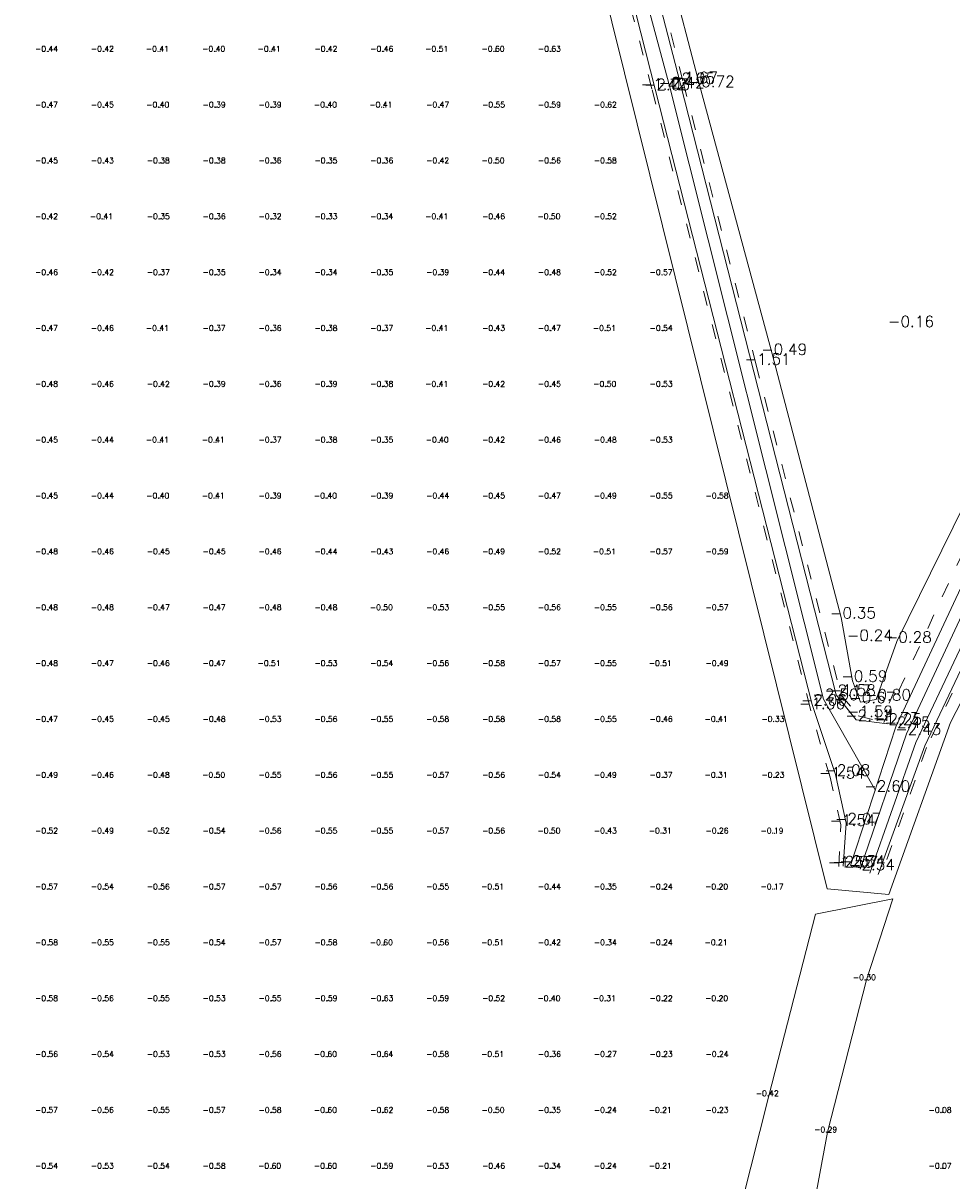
# Model space of a CAD drawing. Header units: metres. Extents: x 102665 to 103901, y 415762 to 419767.
# Tile 74 of 93: x 103232 to 103315, y 419072 to 419175. Entities that reach past the tile are written whole.
import ezdxf
from ezdxf.enums import TextEntityAlignment as Align

# ---------------------------------------------------------------- set-up
doc = ezdxf.new("R2010")
doc.units = ezdxf.units.M
doc.header["$MEASUREMENT"] = 0
doc.linetypes.add('DGN Style 5', pattern=[3.09989794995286, 1.32852769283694, -1.77137025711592])
for name, color, linetype, lineweight in [('DTM-Bodemsloot', 162, 'Continuous', 0), ('DTM-Hoogtecijfer', 7, 'Continuous', 0), ('DTM-Meetpunt', 40, 'Continuous', 0), ('DTM_23-02-2012_luchtfoto drone', 40, 'Continuous', 0), ('DTM_27-12-2009_terrestrisch', 97, 'Continuous', 0), ('DTM_hoogtelijn', 251, 'DGN Style 5', 0), ('DTM_talud', 94, 'Continuous', 0)]:
    doc.layers.add(name, color=color, linetype=linetype, lineweight=lineweight)
doc.styles.get("Standard").update_dxf_attribs({"font": 'txt.shx'})

msp = doc.modelspace()

# ---------------------------------------------------------------- linework, layer by layer
at = {"layer": 'DTM-Bodemsloot'}
for points in [[(103305.544, 419099.798, -2.068), (103305.793, 419103.645, -2.067), (103304.845, 419108.001, -2.081), (103302.746, 419114.281, -2.058), (103288.709, 419169.38, -2.026), (103282.234, 419194.85, -2.025), (103275.852, 419220.557, -2.129), (103269.283, 419245.879, -2.056), (103262.915, 419271.026, -2.107000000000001), (103258.045, 419290.355, -2.009), (103250.787, 419320.07, -1.971), (103244.266, 419344.22, -1.927), (103238.362, 419369.868, -1.993), (103236.4701379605, 419376.3487564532, -1.991078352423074)], [(103238.4658824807, 419376.5454520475, -2.493034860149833), (103239.524, 419370.285, -2.539), (103245.93, 419344.824, -2.59), (103252.43, 419320.391, -2.747), (103259.9, 419289.625, -2.776), (103264.052, 419271.299, -2.567), (103270.374, 419246.072, -2.399), (103276.882, 419220.691, -2.432), (103283.172, 419195.057, -2.428), (103290.007, 419169.548, -2.418), (103303.777, 419114.766, -2.499), (103308.417, 419106.571, -2.6)], [(103239.6359498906, 419376.6607709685, -2.184565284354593), (103240.748, 419370.437, -2.107000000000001), (103247.503, 419345.235, -2.068), (103254.14, 419320.358, -2.041), (103260.274, 419295.178, -2.176), (103265.2, 419271.221, -2.207), (103271.455, 419246.3400000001, -2.098), (103277.737, 419220.739, -2.171), (103284.375, 419195.335, -2.078), (103290.95, 419169.935, -2.054), (103304.913, 419115.14, -2.166), (103306.704, 419112.903, -2.105), (103309.471, 419112.558, -2.246)], [(103306.189, 419099.854, -2.335), (103310.231, 419112.278, -2.446), (103320.353, 419133.923, -2.31), (103331.559, 419153.5410000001, -2.318), (103345.843, 419174.817, -2.323), (103359.463, 419192.5, -2.389), (103376.879, 419212.7800000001, -2.362), (103394.597, 419228.956, -2.43), (103414.5, 419244.466, -2.325), (103434.508, 419259.3780000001, -2.26), (103455.914, 419273.66, -2.371), (103474.949, 419285.908, -2.289), (103498.051, 419299.336, -2.375), (103519.576, 419312.021, -2.247), (103535.172, 419320.998, -2.229), (103554.064, 419330.4270000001, -2.361000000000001)], [(103307.048, 419099.539, -2.538), (103311.196, 419111.663, -2.432), (103321.289, 419133.276, -2.534), (103332.441, 419152.869, -2.56), (103346.894, 419173.865, -2.451), (103360.407, 419191.75, -2.5), (103377.322, 419212.035, -2.544), (103395.022, 419228.288, -2.515), (103415.068, 419243.825, -2.497), (103435.185, 419258.567, -2.391), (103456.415, 419272.788, -2.485), (103475.698, 419284.839, -2.451), (103498.302, 419298.494, -2.443), (103520.123, 419311.044, -2.37), (103535.675, 419319.678, -2.381), (103554.14, 419329.755, -2.431)], [(103307.91, 419099.194, -2.327), (103312.032, 419110.87, -2.378), (103322.266, 419132.526, -2.403), (103333.348, 419152.391, -2.434), (103347.828, 419173.05, -2.338), (103361.26, 419190.963, -2.385), (103377.9, 419211.22, -2.449), (103395.765, 419227.545, -2.446), (103415.395, 419242.852, -2.328), (103435.816, 419257.854, -2.408), (103456.805, 419271.659, -2.298), (103476.253, 419283.999, -2.416), (103498.894, 419297.396, -2.343), (103520.481, 419309.739, -2.34), (103536.217, 419318.377, -2.268), (103553.972, 419328.099, -2.408)], [(103457.147, 419271.098, -2.018), (103436.267, 419257.188, -2.088), (103415.99, 419242.25, -1.95), (103396.415, 419227.119, -2.043), (103378.599, 419210.624, -2.001), (103362.035, 419190.327, -2.013), (103348.578, 419172.4270000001, -2.044), (103334.249, 419151.773, -2.083000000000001), (103323.056, 419132.186, -2.086), (103312.823, 419110.584, -2.132), (103308.672, 419099.053, -2.053)]]:
    msp.add_polyline3d(points, dxfattribs=at)
at = {"layer": 'DTM-Meetpunt', "extrusion": (0.0012304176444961, -0.0008373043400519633, 0.9999988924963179), "elevation": -224.2358774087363, "flags": 128}
msp.add_lwpolyline([(103307.5454654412, 419089.5841748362), (103309.9092686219, 419096.8475805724), (103302.969246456, 419095.4676934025), (103298.8143258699, 419079.1991648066), (103295.5731594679, 419066.4330127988), (103291.6706717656, 419049.3672403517), (103289.8845419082, 419040.8345307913), (103288.2309488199, 419029.7220291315), (103287.4371233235, 419021.0569491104), (103286.7758032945, 419011.9948975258), (103286.9080212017, 419006.0417555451), (103287.0402446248, 418989.7698453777), (103286.6433534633, 418977.4668115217), (103286.6433266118, 418970.2569323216), (103286.841669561, 418965.7589728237), (103287.1723864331, 418963.0469624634), (103289.5536846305, 418962.120965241), (103292.4643999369, 418962.7822519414), (103293.3242334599, 418964.7004969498), (103293.4565005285, 418969.3969177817), (103293.3902158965, 418978.9881400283), (103293.2577822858, 418984.5445289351), (103293.0593333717, 418999.8241887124), (103293.1255210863, 419012.1272927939), (103293.5885402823, 419019.7340773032), (103293.9854254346, 419023.768986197), (103294.7791691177, 419031.8387540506), (103296.3007662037, 419040.569917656), (103297.8220199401, 419048.0444473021), (103300.1370937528, 419058.2970627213), (103302.5184426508, 419067.7559273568), (103304.039763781, 419075.9580789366), (103307.5454654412, 419089.5841748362)], close=True, dxfattribs=at)
at = {"layer": 'DTM-Meetpunt'}
for p in [(103234.39911, 419172.754069, -0.4416), (103239.39911, 419172.754069, -0.4242), (103244.39911, 419172.754069, -0.4079), (103249.39911, 419172.754069, -0.3979), (103254.39911, 419172.754069, -0.4102), (103259.39911, 419172.754069, -0.4165), (103264.39911, 419172.754069, -0.4615), (103269.39911, 419172.754069, -0.5094000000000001), (103274.39911, 419172.754069, -0.5958), (103279.39911, 419172.754069, -0.6336000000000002), (103234.39911, 419167.754069, -0.4671), (103239.39911, 419167.754069, -0.4458), (103244.39911, 419167.754069, -0.4030000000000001), (103249.39911, 419167.754069, -0.3945), (103254.39911, 419167.754069, -0.3893), (103259.39911, 419167.754069, -0.3963), (103264.39911, 419167.754069, -0.4133), (103269.39911, 419167.754069, -0.4732), (103274.39911, 419167.754069, -0.5473), (103279.39911, 419167.754069, -0.5875), (103284.39911, 419167.754069, -0.6152000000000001), (103234.39911, 419162.754069, -0.4521), (103239.39911, 419162.754069, -0.4295), (103244.39911, 419162.754069, -0.382), (103249.39911, 419162.754069, -0.3841), (103254.39911, 419162.754069, -0.3583), (103259.39911, 419162.754069, -0.3504), (103264.39911, 419162.754069, -0.3551000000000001), (103269.39911, 419162.754069, -0.4207), (103274.39911, 419162.754069, -0.5019), (103279.39911, 419162.754069, -0.5566), (103284.39911, 419162.754069, -0.5814), (103234.39911, 419157.754069, -0.4248), (103239.39911, 419157.754069, -0.4132), (103244.39911, 419157.754069, -0.3521000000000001), (103249.39911, 419157.754069, -0.3595), (103254.39911, 419157.754069, -0.3223), (103259.39911, 419157.754069, -0.3336), (103264.39911, 419157.754069, -0.3405000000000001), (103269.39911, 419157.754069, -0.4099), (103274.39911, 419157.754069, -0.4617), (103279.39911, 419157.754069, -0.5046000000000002), (103284.39911, 419157.754069, -0.5212), (103234.39911, 419152.754069, -0.4589), (103239.39911, 419152.754069, -0.4201), (103244.39911, 419152.754069, -0.3705), (103249.39911, 419152.754069, -0.3483), (103254.39911, 419152.754069, -0.3354), (103259.39911, 419152.754069, -0.3399), (103264.39911, 419152.754069, -0.3492), (103269.39911, 419152.754069, -0.3926), (103274.39911, 419152.754069, -0.4355), (103279.39911, 419152.754069, -0.4764), (103284.39911, 419152.754069, -0.522), (103234.39911, 419147.754069, -0.4695), (103239.39911, 419147.754069, -0.4552), (103244.39911, 419147.754069, -0.4079), (103249.39911, 419147.754069, -0.3746), (103254.39911, 419147.754069, -0.3583), (103259.39911, 419147.754069, -0.375), (103264.39911, 419147.754069, -0.3662000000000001), (103269.39911, 419147.754069, -0.4073), (103274.39911, 419147.754069, -0.4284), (103279.39911, 419147.754069, -0.471), (103284.39911, 419147.754069, -0.5122), (103289.39911, 419147.754069, -0.543), (103234.39911, 419142.754069, -0.4793), (103239.39911, 419142.754069, -0.4558), (103244.39911, 419142.754069, -0.4175), (103249.39911, 419142.754069, -0.3914000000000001), (103254.39911, 419142.754069, -0.3628), (103259.39911, 419142.754069, -0.3855), (103264.39911, 419142.754069, -0.3752), (103269.39911, 419142.754069, -0.4121), (103274.39911, 419142.754069, -0.4205), (103279.39911, 419142.754069, -0.4509), (103284.39911, 419142.754069, -0.5034000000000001), (103289.39911, 419142.754069, -0.5348000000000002), (103234.39911, 419137.754069, -0.447), (103239.39911, 419137.754069, -0.4431), (103244.39911, 419137.754069, -0.4098), (103249.39911, 419137.754069, -0.4064), (103254.39911, 419137.754069, -0.3695), (103259.39911, 419137.754069, -0.3762), (103264.39911, 419137.754069, -0.3491), (103269.39911, 419137.754069, -0.4029), (103274.39911, 419137.754069, -0.4222), (103279.39911, 419137.754069, -0.4635), (103284.39911, 419137.754069, -0.485), (103289.39911, 419137.754069, -0.5348000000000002), (103234.39911, 419132.754069, -0.4548), (103239.39911, 419132.754069, -0.4358), (103244.39911, 419132.754069, -0.4049), (103249.39911, 419132.754069, -0.4098), (103254.39911, 419132.754069, -0.3852), (103259.39911, 419132.754069, -0.4007), (103264.39911, 419132.754069, -0.3908), (103269.39911, 419132.754069, -0.4384), (103274.39911, 419132.754069, -0.4483), (103279.39911, 419132.754069, -0.4742), (103284.39911, 419132.754069, -0.4893), (103289.39911, 419132.754069, -0.5525), (103294.39911, 419132.754069, -0.5793), (103234.39911, 419127.754069, -0.4769), (103239.39911, 419127.754069, -0.4634), (103244.39911, 419127.754069, -0.4541), (103249.39911, 419127.754069, -0.449), (103254.39911, 419127.754069, -0.4569), (103259.39911, 419127.754069, -0.4375), (103264.39911, 419127.754069, -0.43), (103269.39911, 419127.754069, -0.4642), (103274.39911, 419127.754069, -0.4946), (103279.39911, 419127.754069, -0.5222), (103284.39911, 419127.754069, -0.5121), (103289.39911, 419127.754069, -0.5664), (103294.39911, 419127.754069, -0.5854), (103234.39911, 419122.754069, -0.4806), (103239.39911, 419122.754069, -0.4776), (103244.39911, 419122.754069, -0.4742), (103249.39911, 419122.754069, -0.4716), (103254.39911, 419122.754069, -0.4755), (103259.39911, 419122.754069, -0.4833), (103264.39911, 419122.754069, -0.4989), (103269.39911, 419122.754069, -0.5348000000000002), (103274.39911, 419122.754069, -0.5504), (103279.39911, 419122.754069, -0.5612), (103284.39911, 419122.754069, -0.5488000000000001), (103289.39911, 419122.754069, -0.5616), (103294.39911, 419122.754069, -0.5661000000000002), (103234.39911, 419117.754069, -0.4832), (103239.39911, 419117.754069, -0.4681), (103244.39911, 419117.754069, -0.4614), (103249.39911, 419117.754069, -0.4675), (103254.39911, 419117.754069, -0.511), (103259.39911, 419117.754069, -0.5285000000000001), (103264.39911, 419117.754069, -0.5427000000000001), (103269.39911, 419117.754069, -0.5638000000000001), (103274.39911, 419117.754069, -0.5796), (103279.39911, 419117.754069, -0.5743), (103284.39911, 419117.754069, -0.55), (103289.39911, 419117.754069, -0.5119), (103294.39911, 419117.754069, -0.4918), (103234.39911, 419112.754069, -0.4693), (103239.39911, 419112.754069, -0.4491), (103244.39911, 419112.754069, -0.4453), (103249.39911, 419112.754069, -0.4767), (103254.39911, 419112.754069, -0.5338000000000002), (103259.39911, 419112.754069, -0.5603), (103264.39911, 419112.754069, -0.5536), (103269.39911, 419112.754069, -0.5785), (103274.39911, 419112.754069, -0.5830000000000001), (103279.39911, 419112.754069, -0.5780000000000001), (103284.39911, 419112.754069, -0.5499000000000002), (103289.39911, 419112.754069, -0.4645), (103294.39911, 419112.754069, -0.4147), (103234.39911, 419107.754069, -0.4927), (103239.39911, 419107.754069, -0.4637), (103244.39911, 419107.754069, -0.4793), (103249.39911, 419107.754069, -0.5044000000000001), (103254.39911, 419107.754069, -0.5494), (103259.39911, 419107.754069, -0.5562), (103264.39911, 419107.754069, -0.5475), (103269.39911, 419107.754069, -0.5658000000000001), (103274.39911, 419107.754069, -0.5641000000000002), (103279.39911, 419107.754069, -0.5372), (103284.39911, 419107.754069, -0.4891), (103289.39911, 419107.754069, -0.37), (103294.39911, 419107.754069, -0.313), (103299.39911, 419107.754069, -0.2338), (103234.39911, 419102.754069, -0.5237000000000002), (103239.39911, 419102.754069, -0.4888), (103244.39911, 419102.754069, -0.5156), (103249.39911, 419102.754069, -0.5429000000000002), (103254.39911, 419102.754069, -0.5634), (103259.39911, 419102.754069, -0.5545), (103264.39911, 419102.754069, -0.551), (103269.39911, 419102.754069, -0.5728), (103274.39911, 419102.754069, -0.5561), (103279.39911, 419102.754069, -0.4977), (103284.39911, 419102.754069, -0.4284), (103289.39911, 419102.754069, -0.3075), (103294.39911, 419102.754069, -0.2566), (103299.39911, 419102.754069, -0.1919), (103234.39911, 419097.754069, -0.5655), (103239.39911, 419097.754069, -0.5373), (103244.39911, 419097.754069, -0.5600000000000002), (103249.39911, 419097.754069, -0.5725), (103254.39911, 419097.754069, -0.571), (103259.39911, 419097.754069, -0.5564), (103264.39911, 419097.754069, -0.5553), (103269.39911, 419097.754069, -0.5534), (103274.39911, 419097.754069, -0.5145000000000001), (103279.39911, 419097.754069, -0.4386), (103284.39911, 419097.754069, -0.3517), (103289.39911, 419097.754069, -0.237), (103294.39911, 419097.754069, -0.2005), (103299.39911, 419097.754069, -0.1661), (103234.39911, 419092.754069, -0.5783), (103239.39911, 419092.754069, -0.5502), (103244.39911, 419092.754069, -0.5487000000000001), (103249.39911, 419092.754069, -0.5412), (103254.39911, 419092.754069, -0.5679000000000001), (103259.39911, 419092.754069, -0.5840000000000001), (103264.39911, 419092.754069, -0.5989), (103269.39911, 419092.754069, -0.5606), (103274.39911, 419092.754069, -0.5066000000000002), (103279.39911, 419092.754069, -0.4187), (103284.39911, 419092.754069, -0.3437), (103289.39911, 419092.754069, -0.2379), (103294.39911, 419092.754069, -0.2141), (103234.39911, 419087.754069, -0.5788), (103239.39911, 419087.754069, -0.5629000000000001), (103244.39911, 419087.754069, -0.5458), (103249.39911, 419087.754069, -0.5313), (103254.39911, 419087.754069, -0.5458), (103259.39911, 419087.754069, -0.5899), (103264.39911, 419087.754069, -0.6251), (103269.39911, 419087.754069, -0.5864), (103274.39911, 419087.754069, -0.5158), (103279.39911, 419087.754069, -0.4008), (103284.39911, 419087.754069, -0.3121), (103289.39911, 419087.754069, -0.2203), (103294.39911, 419087.754069, -0.2005), (103234.39911, 419082.754069, -0.5577), (103239.39911, 419082.754069, -0.5374), (103244.39911, 419082.754069, -0.5267), (103249.39911, 419082.754069, -0.5291), (103254.39911, 419082.754069, -0.5557), (103259.39911, 419082.754069, -0.5953000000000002), (103264.39911, 419082.754069, -0.6409), (103269.39911, 419082.754069, -0.5836), (103274.39911, 419082.754069, -0.5051), (103279.39911, 419082.754069, -0.3578), (103284.39911, 419082.754069, -0.2709), (103289.39911, 419082.754069, -0.2315), (103294.39911, 419082.754069, -0.2423), (103234.39911, 419077.754069, -0.5674), (103239.39911, 419077.754069, -0.5556), (103244.39911, 419077.754069, -0.5474), (103249.39911, 419077.754069, -0.5726), (103254.39911, 419077.754069, -0.5824), (103259.39911, 419077.754069, -0.6005), (103264.39911, 419077.754069, -0.6226), (103269.39911, 419077.754069, -0.5790000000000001), (103274.39911, 419077.754069, -0.5021), (103279.39911, 419077.754069, -0.3511000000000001), (103284.39911, 419077.754069, -0.2396), (103289.39911, 419077.754069, -0.2146), (103294.39911, 419077.754069, -0.2325), (103314.39911, 419077.754069, -0.0772), (103234.39911, 419072.754069, -0.544), (103239.39911, 419072.754069, -0.5258), (103244.39911, 419072.754069, -0.5439000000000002), (103249.39911, 419072.754069, -0.5773), (103254.39911, 419072.754069, -0.6032000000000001), (103259.39911, 419072.754069, -0.5985), (103264.39911, 419072.754069, -0.5900000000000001), (103269.39911, 419072.754069, -0.5321), (103274.39911, 419072.754069, -0.4631), (103279.39911, 419072.754069, -0.337), (103284.39911, 419072.754069, -0.2385), (103289.39911, 419072.754069, -0.2129), (103314.39911, 419072.754069, -0.0745)]:
    msp.add_point(p, dxfattribs=at)
at = {"layer": 'DTM_23-02-2012_luchtfoto drone', "elevation": -0.5169871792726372, "flags": 128}
msp.add_lwpolyline([(103446.4903835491, 418954.7234161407), (103515.8754307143, 419202.9991238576), (103542.9186735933, 419299.7660864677), (103545.853889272, 419310.2689653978), (103501.4302715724, 419295.1702416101), (103467.8995681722, 419275.4464074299), (103437.1972874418, 419255.5792855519), (103411.2344160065, 419237.4226795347), (103392.3557984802, 419219.8259297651), (103377.2956679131, 419205.788389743), (103361.4174561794, 419185.5698639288), (103345.5392444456, 419165.3513381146), (103331.1476941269, 419143.7581622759), (103315.1353489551, 419112.6713334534), (103309.6106449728, 419097.2667423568), (103304.0859409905, 419097.7773917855), (103234.990889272, 419376.2029653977), (103224.9299478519, 419374.0573500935)], dxfattribs=at)
at = {"layer": 'DTM_27-12-2009_terrestrisch'}
msp.add_polyline3d([(103407.3761420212, 419428.3365870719, 0), (103345.4622719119, 419403.0168862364, 0), (103335.4570462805, 419400.9806051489, 0), (103330.0346066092, 419407.8654436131, 0), (103297.8253126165, 419395.9166649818, 0), (103248.1919563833, 419377.5040295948, 0), (103234.990889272, 419376.2029653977, 0), (103304.0859409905, 419097.7773917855, 0), (103309.6106449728, 419097.2667423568, 0), (103315.1353489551, 419112.6713334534, 0), (103331.1476941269, 419143.7581622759, 0), (103345.5392444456, 419165.3513381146, 0), (103361.4174561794, 419185.5698639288, 0), (103377.2956679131, 419205.788389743, 0), (103392.3557984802, 419219.8259297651, 0), (103411.2344160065, 419237.4226795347, 0), (103437.1972874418, 419255.5792855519, 0), (103467.8995681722, 419275.4464074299, 0), (103501.4302715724, 419295.1702416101, 0), (103545.853889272, 419310.2689653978, 0), (103542.9186735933, 419299.7660864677, 0), (103515.8754307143, 419202.9991238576, 0), (103446.4903835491, 418954.7234161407, 0)], dxfattribs=at)
at = {"layer": 'DTM_hoogtelijn'}
for points in [[(103305.133, 419099.777, -1.548), (103305.31, 419103.513, -1.544), (103304.356, 419107.76, -1.544), (103302.58, 419113.968, -1.359), (103288.415, 419169.406, -1.417), (103281.809, 419194.712, -1.542), (103275.441, 419220.455, -1.696), (103262.504, 419270.983, -1.517), (103257.73, 419290.077, -1.559), (103250.36, 419319.959, -1.595), (103244.054, 419344.015, -1.386), (103237.991, 419369.828, -1.451), (103235.99, 419376.296, -1.524), (103235.9871060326, 419376.301150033, -1.523808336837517)], [(103239.9891945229, 419376.6955858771, -1.648173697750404), (103241.271, 419370.586, -1.547), (103247.685, 419345.272, -1.576), (103254.48, 419320.6280000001, -1.429), (103260.732, 419295.334, -1.609), (103271.72, 419246.517, -1.527), (103278.069, 419220.923, -1.499), (103284.778, 419195.436, -1.543), (103291.212, 419170.002, -1.673), (103297.713, 419144.787, -1.509), (103305.335, 419115.1550000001, -1.578), (103306.878, 419113.2640000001, -1.587), (103309.181, 419112.656, -1.731), (103319.272, 419134.418, -1.444), (103330.474, 419154.159, -1.41), (103345.08, 419175.608, -1.395), (103358.299, 419193.233, -1.61), (103376.088, 419213.734, -1.532), (103393.815, 419229.773, -1.613), (103413.857, 419245.515, -1.473), (103433.939, 419260.115, -1.593), (103455.157, 419274.658, -1.54)], [(103457.311, 419270.933, -1.431), (103436.339, 419256.711, -1.431), (103416.056, 419242.118, -1.378), (103396.548, 419226.807, -1.573), (103378.947, 419210.415, -1.469), (103362.148, 419190.295, -1.451), (103348.744, 419172.239, -1.351), (103334.534, 419151.565, -1.438), (103323.188, 419132.125, -1.512), (103312.997, 419110.423, -1.552), (103308.907, 419098.865, -1.392)]]:
    msp.add_polyline3d(points, dxfattribs=at)
at = {"layer": 'DTM_talud'}
msp.add_polyline3d([(103258.073, 419310.708, -0.616), (103263.837, 419287.376, -0.6810000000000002), (103269.363, 419262.098, -0.697), (103275.092, 419239.861, -0.673), (103281.451, 419214.478, -0.633), (103287.164, 419190.908, -0.7110000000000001), (103292.711, 419169.641, -0.7160000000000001), (103299.191, 419145.67, -0.487), (103305.351, 419122.071, -0.349), (103306.369, 419116.408, -0.5910000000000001), (103307.075, 419114.491, -0.672), (103308.487, 419114.738, -0.8040000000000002), (103310.346, 419119.909, -0.2810000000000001), (103319.4, 419138.326, -0.151), (103329.488, 419155.557, -0.14), (103341.786, 419173.872, -0.211), (103343.846, 419177.18, -0.291), (103361.543, 419200.258, -0.306), (103375.179, 419214.4810000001, -0.356), (103394.149, 419232.262, -0.471), (103414.909, 419248.328, -0.431), (103433.092, 419261.547, -0.448), (103454.955, 419276.168, -0.4050000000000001)], dxfattribs=at)

# ---------------------------------------------------------------- texts
at = {"layer": 'DTM-Hoogtecijfer'}
for s, p in [('-0.44', (103234.2465233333, 419172.729808, 0.1229)), ('-0.42', (103239.2465233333, 419172.729808, 0.1229)), ('-0.41', (103244.16319, 419172.729808, 0.1229)), ('-0.40', (103249.2048566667, 419172.729808, 0.1229)), ('-0.41', (103254.16319, 419172.729808, 0.1229)), ('-0.42', (103259.2465233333, 419172.729808, 0.1229)), ('-0.46', (103264.2465233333, 419172.729808, 0.1229)), ('-0.51', (103269.16319, 419172.729808, 0.1229)), ('-0.60', (103274.2048566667, 419172.729808, 0.1229)), ('-0.63', (103279.2465233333, 419172.729808, 0.1229)), ('-0.47', (103234.2465233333, 419167.729808, 0.1229)), ('-0.45', (103239.2465233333, 419167.729808, 0.1229)), ('-0.40', (103244.2048566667, 419167.729808, 0.1229)), ('-0.39', (103249.2465233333, 419167.729808, 0.1229)), ('-0.39', (103254.2465233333, 419167.729808, 0.1229)), ('-0.40', (103259.2048566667, 419167.729808, 0.1229)), ('-0.41', (103264.16319, 419167.729808, 0.1229)), ('-0.47', (103269.2465233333, 419167.729808, 0.1229)), ('-0.55', (103274.2465233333, 419167.729808, 0.1229)), ('-0.59', (103279.2465233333, 419167.729808, 0.1229)), ('-0.62', (103284.2465233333, 419167.729808, 0.1229)), ('-0.45', (103234.2465233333, 419162.729808, 0.1229)), ('-0.43', (103239.2465233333, 419162.729808, 0.1229)), ('-0.38', (103244.2465233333, 419162.729808, 0.1229)), ('-0.38', (103249.2465233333, 419162.729808, 0.1229)), ('-0.36', (103254.2465233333, 419162.729808, 0.1229)), ('-0.35', (103259.2465233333, 419162.729808, 0.1229)), ('-0.36', (103264.2465233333, 419162.729808, 0.1229)), ('-0.42', (103269.2465233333, 419162.729808, 0.1229)), ('-0.50', (103274.2048566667, 419162.729808, 0.1229)), ('-0.56', (103279.2465233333, 419162.729808, 0.1229)), ('-0.58', (103284.2465233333, 419162.729808, 0.1229)), ('-0.42', (103234.2465233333, 419157.729808, 0.1229)), ('-0.41', (103239.16319, 419157.729808, 0.1229)), ('-0.35', (103244.2465233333, 419157.729808, 0.1229)), ('-0.36', (103249.2465233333, 419157.729808, 0.1229)), ('-0.32', (103254.2465233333, 419157.729808, 0.1229)), ('-0.33', (103259.2465233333, 419157.729808, 0.1229)), ('-0.34', (103264.2465233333, 419157.729808, 0.1229)), ('-0.41', (103269.16319, 419157.729808, 0.1229)), ('-0.46', (103274.2465233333, 419157.729808, 0.1229)), ('-0.50', (103279.2048566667, 419157.729808, 0.1229)), ('-0.52', (103284.2465233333, 419157.729808, 0.1229)), ('-0.46', (103234.2465233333, 419152.729808, 0.1229)), ('-0.42', (103239.2465233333, 419152.729808, 0.1229)), ('-0.37', (103244.2465233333, 419152.729808, 0.1229)), ('-0.35', (103249.2465233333, 419152.729808, 0.1229)), ('-0.34', (103254.2465233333, 419152.729808, 0.1229)), ('-0.34', (103259.2465233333, 419152.729808, 0.1229)), ('-0.35', (103264.2465233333, 419152.729808, 0.1229)), ('-0.39', (103269.2465233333, 419152.729808, 0.1229)), ('-0.44', (103274.2465233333, 419152.729808, 0.1229)), ('-0.48', (103279.2465233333, 419152.729808, 0.1229)), ('-0.52', (103284.2465233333, 419152.729808, 0.1229)), ('-0.57', (103289.2465233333, 419152.729808, 0.1229)), ('-0.47', (103234.2465233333, 419147.729808, 0.1229)), ('-0.46', (103239.2465233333, 419147.729808, 0.1229)), ('-0.41', (103244.16319, 419147.729808, 0.1229)), ('-0.37', (103249.2465233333, 419147.729808, 0.1229)), ('-0.36', (103254.2465233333, 419147.729808, 0.1229)), ('-0.38', (103259.2465233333, 419147.729808, 0.1229)), ('-0.37', (103264.2465233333, 419147.729808, 0.1229)), ('-0.41', (103269.16319, 419147.729808, 0.1229)), ('-0.43', (103274.2465233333, 419147.729808, 0.1229)), ('-0.47', (103279.2465233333, 419147.729808, 0.1229)), ('-0.51', (103284.16319, 419147.729808, 0.1229)), ('-0.54', (103289.2465233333, 419147.729808, 0.1229)), ('-0.48', (103234.2465233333, 419142.729808, 0.1229)), ('-0.46', (103239.2465233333, 419142.729808, 0.1229)), ('-0.42', (103244.2465233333, 419142.729808, 0.1229)), ('-0.39', (103249.2465233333, 419142.729808, 0.1229)), ('-0.36', (103254.2465233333, 419142.729808, 0.1229)), ('-0.39', (103259.2465233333, 419142.729808, 0.1229)), ('-0.38', (103264.2465233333, 419142.729808, 0.1229)), ('-0.41', (103269.16319, 419142.729808, 0.1229)), ('-0.42', (103274.2465233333, 419142.729808, 0.1229)), ('-0.45', (103279.2465233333, 419142.729808, 0.1229)), ('-0.50', (103284.2048566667, 419142.729808, 0.1229)), ('-0.53', (103289.2465233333, 419142.729808, 0.1229)), ('-0.45', (103234.2465233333, 419137.729808, 0.1229)), ('-0.44', (103239.2465233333, 419137.729808, 0.1229)), ('-0.41', (103244.16319, 419137.729808, 0.1229)), ('-0.41', (103249.16319, 419137.729808, 0.1229)), ('-0.37', (103254.2465233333, 419137.729808, 0.1229)), ('-0.38', (103259.2465233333, 419137.729808, 0.1229)), ('-0.35', (103264.2465233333, 419137.729808, 0.1229)), ('-0.40', (103269.2048566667, 419137.729808, 0.1229)), ('-0.42', (103274.2465233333, 419137.729808, 0.1229)), ('-0.46', (103279.2465233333, 419137.729808, 0.1229)), ('-0.48', (103284.2465233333, 419137.729808, 0.1229)), ('-0.53', (103289.2465233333, 419137.729808, 0.1229)), ('-0.45', (103234.2465233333, 419132.729808, 0.1229)), ('-0.44', (103239.2465233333, 419132.729808, 0.1229)), ('-0.40', (103244.2048566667, 419132.729808, 0.1229)), ('-0.41', (103249.16319, 419132.729808, 0.1229)), ('-0.39', (103254.2465233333, 419132.729808, 0.1229)), ('-0.40', (103259.2048566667, 419132.729808, 0.1229)), ('-0.39', (103264.2465233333, 419132.729808, 0.1229)), ('-0.44', (103269.2465233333, 419132.729808, 0.1229)), ('-0.45', (103274.2465233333, 419132.729808, 0.1229)), ('-0.47', (103279.2465233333, 419132.729808, 0.1229)), ('-0.49', (103284.2465233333, 419132.729808, 0.1229)), ('-0.55', (103289.2465233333, 419132.729808, 0.1229)), ('-0.58', (103294.2465233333, 419132.729808, 0.1229)), ('-0.48', (103234.2465233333, 419127.729808, 0.1229)), ('-0.46', (103239.2465233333, 419127.729808, 0.1229)), ('-0.45', (103244.2465233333, 419127.729808, 0.1229)), ('-0.45', (103249.2465233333, 419127.729808, 0.1229)), ('-0.46', (103254.2465233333, 419127.729808, 0.1229)), ('-0.44', (103259.2465233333, 419127.729808, 0.1229)), ('-0.43', (103264.2465233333, 419127.729808, 0.1229)), ('-0.46', (103269.2465233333, 419127.729808, 0.1229)), ('-0.49', (103274.2465233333, 419127.729808, 0.1229)), ('-0.52', (103279.2465233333, 419127.729808, 0.1229)), ('-0.51', (103284.16319, 419127.729808, 0.1229)), ('-0.57', (103289.2465233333, 419127.729808, 0.1229)), ('-0.59', (103294.2465233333, 419127.729808, 0.1229)), ('-0.48', (103234.2465233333, 419122.729808, 0.1229)), ('-0.48', (103239.2465233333, 419122.729808, 0.1229)), ('-0.47', (103244.2465233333, 419122.729808, 0.1229)), ('-0.47', (103249.2465233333, 419122.729808, 0.1229)), ('-0.48', (103254.2465233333, 419122.729808, 0.1229)), ('-0.48', (103259.2465233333, 419122.729808, 0.1229)), ('-0.50', (103264.2048566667, 419122.729808, 0.1229)), ('-0.53', (103269.2465233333, 419122.729808, 0.1229)), ('-0.55', (103274.2465233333, 419122.729808, 0.1229)), ('-0.56', (103279.2465233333, 419122.729808, 0.1229)), ('-0.55', (103284.2465233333, 419122.729808, 0.1229)), ('-0.56', (103289.2465233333, 419122.729808, 0.1229)), ('-0.57', (103294.2465233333, 419122.729808, 0.1229)), ('-0.48', (103234.2465233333, 419117.729808, 0.1229)), ('-0.47', (103239.2465233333, 419117.729808, 0.1229)), ('-0.46', (103244.2465233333, 419117.729808, 0.1229)), ('-0.47', (103249.2465233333, 419117.729808, 0.1229)), ('-0.51', (103254.16319, 419117.729808, 0.1229)), ('-0.53', (103259.2465233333, 419117.729808, 0.1229)), ('-0.54', (103264.2465233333, 419117.729808, 0.1229)), ('-0.56', (103269.2465233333, 419117.729808, 0.1229)), ('-0.58', (103274.2465233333, 419117.729808, 0.1229)), ('-0.57', (103279.2465233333, 419117.729808, 0.1229)), ('-0.55', (103284.2465233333, 419117.729808, 0.1229)), ('-0.51', (103289.16319, 419117.729808, 0.1229)), ('-0.49', (103294.2465233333, 419117.729808, 0.1229)), ('-0.47', (103234.2465233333, 419112.729808, 0.1229)), ('-0.45', (103239.2465233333, 419112.729808, 0.1229)), ('-0.45', (103244.2465233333, 419112.729808, 0.1229)), ('-0.48', (103249.2465233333, 419112.729808, 0.1229)), ('-0.53', (103254.2465233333, 419112.729808, 0.1229)), ('-0.56', (103259.2465233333, 419112.729808, 0.1229)), ('-0.55', (103264.2465233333, 419112.729808, 0.1229)), ('-0.58', (103269.2465233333, 419112.729808, 0.1229)), ('-0.58', (103274.2465233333, 419112.729808, 0.1229)), ('-0.58', (103279.2465233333, 419112.729808, 0.1229)), ('-0.55', (103284.2465233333, 419112.729808, 0.1229)), ('-0.46', (103289.2465233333, 419112.729808, 0.1229)), ('-0.41', (103294.16319, 419112.729808, 0.1229)), ('-0.33', (103299.2465233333, 419112.729808, 0.1229)), ('-0.49', (103234.2465233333, 419107.729808, 0.1229)), ('-0.46', (103239.2465233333, 419107.729808, 0.1229)), ('-0.48', (103244.2465233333, 419107.729808, 0.1229)), ('-0.50', (103249.2048566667, 419107.729808, 0.1229)), ('-0.55', (103254.2465233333, 419107.729808, 0.1229)), ('-0.56', (103259.2465233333, 419107.729808, 0.1229)), ('-0.55', (103264.2465233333, 419107.729808, 0.1229)), ('-0.57', (103269.2465233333, 419107.729808, 0.1229)), ('-0.56', (103274.2465233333, 419107.729808, 0.1229)), ('-0.54', (103279.2465233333, 419107.729808, 0.1229)), ('-0.49', (103284.2465233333, 419107.729808, 0.1229)), ('-0.37', (103289.2465233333, 419107.729808, 0.1229)), ('-0.31', (103294.16319, 419107.729808, 0.1229)), ('-0.23', (103299.2465233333, 419107.729808, 0.1229)), ('-0.52', (103234.2465233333, 419102.729808, 0.1229)), ('-0.49', (103239.2465233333, 419102.729808, 0.1229)), ('-0.52', (103244.2465233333, 419102.729808, 0.1229)), ('-0.54', (103249.2465233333, 419102.729808, 0.1229)), ('-0.56', (103254.2465233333, 419102.729808, 0.1229)), ('-0.55', (103259.2465233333, 419102.729808, 0.1229)), ('-0.55', (103264.2465233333, 419102.729808, 0.1229)), ('-0.57', (103269.2465233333, 419102.729808, 0.1229)), ('-0.56', (103274.2465233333, 419102.729808, 0.1229)), ('-0.50', (103279.2048566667, 419102.729808, 0.1229)), ('-0.43', (103284.2465233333, 419102.729808, 0.1229)), ('-0.31', (103289.16319, 419102.729808, 0.1229)), ('-0.26', (103294.2465233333, 419102.729808, 0.1229)), ('-0.19', (103299.16319, 419102.729808, 0.1229)), ('-0.57', (103234.2465233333, 419097.729808, 0.1229)), ('-0.54', (103239.2465233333, 419097.729808, 0.1229)), ('-0.56', (103244.2465233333, 419097.729808, 0.1229)), ('-0.57', (103249.2465233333, 419097.729808, 0.1229)), ('-0.57', (103254.2465233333, 419097.729808, 0.1229)), ('-0.56', (103259.2465233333, 419097.729808, 0.1229)), ('-0.56', (103264.2465233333, 419097.729808, 0.1229)), ('-0.55', (103269.2465233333, 419097.729808, 0.1229)), ('-0.51', (103274.16319, 419097.729808, 0.1229)), ('-0.44', (103279.2465233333, 419097.729808, 0.1229)), ('-0.35', (103284.2465233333, 419097.729808, 0.1229)), ('-0.24', (103289.2465233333, 419097.729808, 0.1229)), ('-0.20', (103294.2048566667, 419097.729808, 0.1229)), ('-0.17', (103299.16319, 419097.729808, 0.1229)), ('-0.58', (103234.2465233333, 419092.729808, 0.1229)), ('-0.55', (103239.2465233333, 419092.729808, 0.1229)), ('-0.55', (103244.2465233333, 419092.729808, 0.1229)), ('-0.54', (103249.2465233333, 419092.729808, 0.1229)), ('-0.57', (103254.2465233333, 419092.729808, 0.1229)), ('-0.58', (103259.2465233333, 419092.729808, 0.1229)), ('-0.60', (103264.2048566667, 419092.729808, 0.1229)), ('-0.56', (103269.2465233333, 419092.729808, 0.1229)), ('-0.51', (103274.16319, 419092.729808, 0.1229)), ('-0.42', (103279.2465233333, 419092.729808, 0.1229)), ('-0.34', (103284.2465233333, 419092.729808, 0.1229)), ('-0.24', (103289.2465233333, 419092.729808, 0.1229)), ('-0.21', (103294.16319, 419092.729808, 0.1229)), ('-0.30', (103307.4290466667, 419089.6006390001, 0.1229)), ('-0.58', (103234.2465233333, 419087.729808, 0.1229)), ('-0.56', (103239.2465233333, 419087.729808, 0.1229)), ('-0.55', (103244.2465233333, 419087.729808, 0.1229)), ('-0.53', (103249.2465233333, 419087.729808, 0.1229)), ('-0.55', (103254.2465233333, 419087.729808, 0.1229)), ('-0.59', (103259.2465233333, 419087.729808, 0.1229)), ('-0.63', (103264.2465233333, 419087.729808, 0.1229)), ('-0.59', (103269.2465233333, 419087.729808, 0.1229)), ('-0.52', (103274.2465233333, 419087.729808, 0.1229)), ('-0.40', (103279.2048566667, 419087.729808, 0.1229)), ('-0.31', (103284.16319, 419087.729808, 0.1229)), ('-0.22', (103289.2465233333, 419087.729808, 0.1229)), ('-0.20', (103294.2048566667, 419087.729808, 0.1229)), ('-0.56', (103234.2465233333, 419082.729808, 0.1229)), ('-0.54', (103239.2465233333, 419082.729808, 0.1229)), ('-0.53', (103244.2465233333, 419082.729808, 0.1229)), ('-0.53', (103249.2465233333, 419082.729808, 0.1229)), ('-0.56', (103254.2465233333, 419082.729808, 0.1229)), ('-0.60', (103259.2048566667, 419082.729808, 0.1229)), ('-0.64', (103264.2465233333, 419082.729808, 0.1229)), ('-0.58', (103269.2465233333, 419082.729808, 0.1229)), ('-0.51', (103274.16319, 419082.729808, 0.1229)), ('-0.36', (103279.2465233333, 419082.729808, 0.1229)), ('-0.27', (103284.2465233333, 419082.729808, 0.1229)), ('-0.23', (103289.2465233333, 419082.729808, 0.1229)), ('-0.24', (103294.2465233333, 419082.729808, 0.1229)), ('-0.42', (103298.7394133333, 419079.215739, 0.1229)), ('-0.57', (103234.2465233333, 419077.729808, 0.1229)), ('-0.56', (103239.2465233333, 419077.729808, 0.1229)), ('-0.55', (103244.2465233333, 419077.729808, 0.1229)), ('-0.57', (103249.2465233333, 419077.729808, 0.1229)), ('-0.58', (103254.2465233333, 419077.729808, 0.1229)), ('-0.60', (103259.2048566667, 419077.729808, 0.1229)), ('-0.62', (103264.2465233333, 419077.729808, 0.1229)), ('-0.58', (103269.2465233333, 419077.729808, 0.1229)), ('-0.50', (103274.2048566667, 419077.729808, 0.1229)), ('-0.35', (103279.2465233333, 419077.729808, 0.1229)), ('-0.24', (103284.2465233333, 419077.729808, 0.1229)), ('-0.21', (103289.16319, 419077.729808, 0.1229)), ('-0.23', (103294.2465233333, 419077.729808, 0.1229)), ('-0.08', (103314.2048566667, 419077.729808, 0.1229)), ('-0.29', (103303.9650133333, 419075.9745390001, 0.1229)), ('-0.54', (103234.2465233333, 419072.729808, 0.1229)), ('-0.53', (103239.2465233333, 419072.729808, 0.1229)), ('-0.54', (103244.2465233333, 419072.729808, 0.1229)), ('-0.58', (103249.2465233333, 419072.729808, 0.1229)), ('-0.60', (103254.2048566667, 419072.729808, 0.1229)), ('-0.60', (103259.2048566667, 419072.729808, 0.1229)), ('-0.59', (103264.2465233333, 419072.729808, 0.1229)), ('-0.53', (103269.2465233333, 419072.729808, 0.1229)), ('-0.46', (103274.2465233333, 419072.729808, 0.1229)), ('-0.34', (103279.2465233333, 419072.729808, 0.1229)), ('-0.24', (103284.2465233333, 419072.729808, 0.1229)), ('-0.21', (103289.16319, 419072.729808, 0.1229)), ('-0.07', (103314.2048566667, 419072.729808, 0.1229))]:
    msp.add_text(s, height=0.5, dxfattribs=at).set_placement(p, align=Align.CENTER)
at = {"layer": 'DTM-Hoogtecijfer', "linetype": 'Continuous', "lineweight": 0}
for s, p in [('-2.05', (103289.950889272, 419169.8419653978)), ('-1.67', (103290.212889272, 419169.9089653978)), ('-1.42', (103287.415889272, 419169.3129653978)), ('-2.03', (103287.709889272, 419169.2869653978)), ('-2.42', (103289.007889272, 419169.4549653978)), ('-0.72', (103291.711889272, 419169.5479653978)), ('-0.16', (103309.5435778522, 419148.0709653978)), ('-0.49', (103298.191889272, 419145.5769653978)), ('-1.51', (103296.713889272, 419144.6939653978)), ('-0.35', (103304.351889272, 419121.9779653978)), ('-0.24', (103305.8665778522, 419119.9669653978)), ('-0.28', (103309.346889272, 419119.8159653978)), ('-0.59', (103305.369889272, 419116.3149653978)), ('-2.17', (103303.913889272, 419115.0469653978)), ('-1.58', (103304.335889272, 419115.0619653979)), ('-1.36', (103301.580889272, 419113.8749653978)), ('-2.06', (103301.746889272, 419114.1879653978)), ('-2.50', (103302.777889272, 419114.6729653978)), ('-0.67', (103306.075889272, 419114.3979653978)), ('-0.80', (103307.487889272, 419114.6449653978)), ('-2.11', (103305.704889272, 419112.8099653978)), ('-1.59', (103305.878889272, 419113.1709653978)), ('-1.73', (103308.181889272, 419112.5629653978)), ('-2.25', (103308.471889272, 419112.4649653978)), ('-2.45', (103309.231889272, 419112.1849653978)), ('-2.43', (103310.196889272, 419111.5699653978)), ('-1.54', (103303.356889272, 419107.6669653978)), ('-2.08', (103303.845889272, 419107.9079653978)), ('-2.60', (103307.417889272, 419106.4779653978)), ('-1.54', (103304.310889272, 419103.4199653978)), ('-2.07', (103304.793889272, 419103.5519653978)), ('-1.55', (103304.133889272, 419099.6839653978)), ('-2.07', (103304.544889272, 419099.7049653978)), ('-2.34', (103305.189889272, 419099.7609653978)), ('-2.54', (103306.048889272, 419099.4459653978))]:
    msp.add_text(s, height=1, dxfattribs=at).set_placement(p)

doc.saveas('drawing.dxf')
